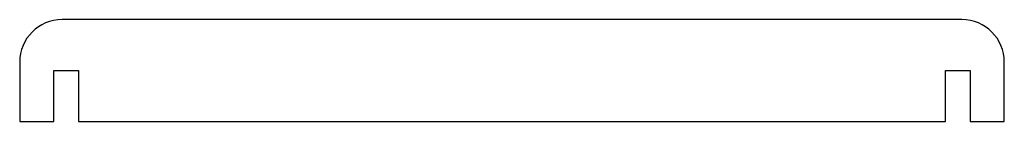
# Model space of a CAD drawing. Header units: millimetres. Extents: x -7 to 109, y 0 to 12.
import ezdxf

# ---------------------------------------------------------------- set-up
doc = ezdxf.new("R2010")
doc.units = ezdxf.units.MM

msp = doc.modelspace()

# ---------------------------------------------------------------- linework, layer by layer
at = {"color": 7, "linetype": 'Continuous', "lineweight": 25}
for p, q in [((103.9, 12), (-1.9, 12)), ((-6.9, 7), (-6.9, 0)), ((108.9, 0), (108.9, 7)), ((-2.9, 6), (0, 6)), ((-2.9, 0), (-2.9, 6)), ((0, 6), (0, 0)), ((102, 6), (104.9, 6)), ((102, 0), (102, 6)), ((104.9, 6), (104.9, 0)), ((-6.9, 0), (-2.9, 0)), ((0, 0), (102, 0)), ((104.9, 0), (108.9, 0))]:
    msp.add_line(p, q, dxfattribs=at)
for centre, start, end in [((-1.9, 7), 90, 180), ((103.9, 7), 0, 90)]:
    msp.add_arc(centre, 5, start, end, dxfattribs=at)

doc.saveas('drawing.dxf')
